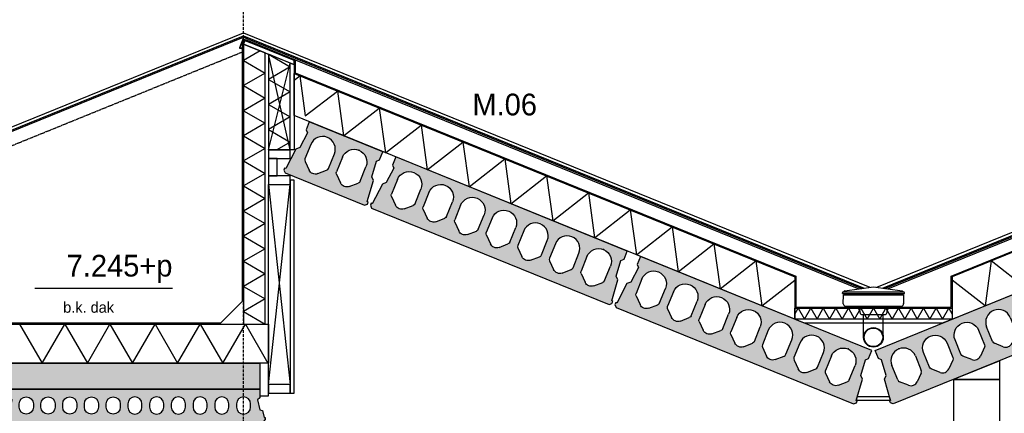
# Model space of a CAD drawing. Header units: millimetres. Extents: x -297000 to 504135, y -166520 to 252050.
# Tile 249 of 250: x 22895 to 27428, y -27771 to -25960. Entities that reach past the tile are written whole.
import ezdxf

# ---------------------------------------------------------------- set-up
doc = ezdxf.new("R2010")
doc.units = ezdxf.units.MM
doc.header["$MEASUREMENT"] = 0
for name, pattern in [('ACAD_ISO10W100', [18, 12, -3, 0, -3]), ('CENTER', [50.800000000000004, 31.75, -6.349999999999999, 6.349999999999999, -6.349999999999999]), ('HIDDEN2', [4.762499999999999, 3.175, -1.5875])]:
    doc.linetypes.add(name, pattern=pattern)
for name, color, linetype in [('010_T0050_T', 4, 'Continuous'), ('010_T0100_T', 4, 'Continuous'), ('040_AXPRI_B', 9, 'CENTER'), ('053_SHADE_S', 253, 'Continuous'), ('068_HATCH_H', 8, 'Continuous'), ('210_INSUL_G', 8, 'Continuous'), ('210_WALEX_E', 2, 'Continuous'), ('210_WALEX_G', 2, 'Continuous'), ('220_WALIN_E', 1, 'Continuous'), ('299_CONCR_G', 3, 'Continuous'), ('299_CONCR_H', 251, 'Continuous'), ('470_ROOF_G', 4, 'Continuous'), ('480_OTHFI_G', 4, 'Continuous'), ('520_DRAIN_E', 8, 'Continuous'), ('520_DRAIN_G', 2, 'Continuous')]:
    doc.layers.add(name, color=color, linetype=linetype)
doc.styles.add('VMX 2 MEDIUM 100', font='unvr55w.TTF', dxfattribs={"height": 200})
doc.styles.add('VMX 2 MEDIUM 50', font='unvr55w.TTF', dxfattribs={"height": 100})

# ---------------------------------------------------------------- blocks, each defined once
blk = doc.blocks.new('KANAAPLAAT150')
at = {"layer": '299_CONCR_H'}
h = blk.add_hatch(color=256, dxfattribs=at)
h.paths.add_polyline_path([(25, 130), (25, 90), (35.4199999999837, 81.54000000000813), (25.01000000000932, 34.68000000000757), (11.98999999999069, 31.43000000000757), (5.000000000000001, 0), (0, 0), (0, -10), (10, -20), (1190, -20), (1200, -10), (1200, 0), (1195, 0), (1188.010000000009, 31.43000000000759), (1174.989999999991, 34.68000000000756), (1164.579999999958, 81.5400000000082), (1175, 89.99999999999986), (1175, 130)])
h.paths.add_polyline_path([(732.5, 62.5), (732.5, 47.5, -1), (667.5, 47.5), (667.5, 62.5, -1)], flags=16)
h.paths.add_polyline_path([(632.5, 62.5), (632.5, 47.5, -1), (567.5, 47.5), (567.5, 62.5, -1)], flags=16)
h.paths.add_polyline_path([(832.5, 62.5), (832.5, 47.5, -1), (767.5, 47.5), (767.5, 62.5, -1)], flags=16)
h.paths.add_polyline_path([(532.5, 62.50000000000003), (532.5, 47.5, -1), (467.5, 47.5), (467.5, 62.5, -1)], flags=16)
h.paths.add_polyline_path([(932.5, 62.5), (932.5, 47.5, -1), (867.5, 47.5), (867.5, 62.5, -1)], flags=16)
h.paths.add_polyline_path([(432.5, 62.50000000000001), (432.5, 47.5, -1), (367.5, 47.5), (367.5, 62.5, -1)], flags=16)
h.paths.add_polyline_path([(1032.5, 62.5), (1032.5, 47.5, -1), (967.5, 47.5), (967.5, 62.5, -1)], flags=16)
h.paths.add_polyline_path([(332.5, 62.49999999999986), (332.5, 47.5, -1), (267.5, 47.5), (267.5, 62.5, -1)], flags=16)
h.paths.add_polyline_path([(1132.5, 62.5), (1132.5, 47.5, -1), (1067.5, 47.5), (1067.5, 62.5, -1)], flags=16)
h.paths.add_polyline_path([(232.5, 62.50000000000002), (232.5, 47.5, -1), (167.5, 47.5), (167.5, 62.5, -1)], flags=16)
h.paths.add_polyline_path([(132.5, 62.49999999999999), (132.5, 47.5, -1), (67.5, 47.5), (67.5, 62.5, -1)], flags=16)
at = {"layer": '299_CONCR_G'}
blk.add_lwpolyline([(25, 130), (1175, 130), (1175, 90), (1164.579999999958, 81.54000000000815), (1174.989999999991, 34.68000000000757), (1188.010000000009, 31.43000000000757), (1195, 0), (1200, 0), (1200, -10), (1190, -20), (10, -20), (0, -10), (0, 0), (5, 0), (11.98999999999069, 31.43000000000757), (25.01000000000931, 34.68000000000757), (35.4199999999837, 81.54000000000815), (25, 90)], close=True, dxfattribs=at)
for points in [[(132.5, 47.5, -1), (67.5, 47.5), (67.5, 62.5, -1), (132.5, 62.5)], [(232.5, 47.5, -1), (167.5, 47.5), (167.5, 62.5, -1), (232.5, 62.5)], [(332.5, 47.5, -1), (267.5, 47.5), (267.5, 62.5, -1), (332.5, 62.5)], [(432.5, 47.5, -1), (367.5, 47.5), (367.5, 62.5, -1), (432.5, 62.5)], [(532.5, 47.5, -1), (467.5, 47.5), (467.5, 62.5, -1), (532.5, 62.5)], [(567.5, 47.5, 1), (632.5, 47.5), (632.5, 62.5, 1), (567.5, 62.5)], [(667.5, 47.5, 1), (732.5, 47.5), (732.5, 62.5, 1), (667.5, 62.5)], [(767.5, 47.5, 1), (832.5, 47.5), (832.5, 62.5, 1), (767.5, 62.5)], [(867.5, 47.5, 1), (932.5, 47.5), (932.5, 62.5, 1), (867.5, 62.5)], [(967.5, 47.5, 1), (1032.5, 47.5), (1032.5, 62.5, 1), (967.5, 62.5)], [(1067.5, 47.5, 1), (1132.5, 47.5), (1132.5, 62.5, 1), (1067.5, 62.5)]]:
    blk.add_lwpolyline(points, format="xyb", close=True, dxfattribs=at)
blk = doc.blocks.new('GRID02')
at = {"layer": '040_AXPRI_B', "linetype": 'ACAD_ISO10W100'}
blk.add_line((11599.99999780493, -2483.903999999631), (11599.9999978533, 11470.78071810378), dxfattribs=at)
blk = doc.blocks.new('KANAALPLAAT260')
at = {"layer": '299_CONCR_H'}
h = blk.add_hatch(color=256, dxfattribs=at)
h.paths.add_polyline_path([(5.049627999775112, 120.4962809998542), (18.44946200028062, 133.8961149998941), (25.96350099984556, 209.0364990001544), (15, 220), (15, 260), (1165, 260), (1165, 220), (1154.036499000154, 209.0364990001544), (1161.550537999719, 133.8961149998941), (1174.950372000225, 120.4962809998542), (1185, 20), (1190, 20), (1190, 10), (1180, 0), (0, 0), (-10, 10), (-10, 20), (-5, 20)])
edge = h.paths.add_edge_path(flags=16)
edge.add_arc((119, 76.68257113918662), 31.68257478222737, 226.8415831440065, 313.1584168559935)
edge.add_line((140.6714472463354, 53.57123368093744), (172.760268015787, 83.66084609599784))
edge.add_arc((162.5, 94.60282490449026), 15, 313.1584168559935, 360)
edge.add_line((177.5, 94.60282490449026), (177.5, 166.5))
edge.add_arc((119, 166.5), 58.5, 0, 180)
edge.add_line((60.5, 166.5), (60.5, 94.60282490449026))
edge.add_arc((75.5, 94.60282490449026), 14.99999999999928, 180, 226.8415831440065)
edge.add_line((65.239731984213, 83.66084609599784), (97.32855275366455, 53.57123368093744))
edge = h.paths.add_edge_path(flags=16)
edge.add_line((254.3285527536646, 53.57123368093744), (222.239731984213, 83.66084609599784))
edge.add_arc((232.5, 94.60282490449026), 14.99999999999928, 180, 226.8415831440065, ccw=False)
edge.add_line((217.5, 94.60282490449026), (217.5, 166.5))
edge.add_arc((276, 166.5), 58.5, 0, 180, ccw=False)
edge.add_line((334.5, 166.5), (334.5, 94.60282490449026))
edge.add_arc((319.5, 94.60282490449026), 15, -46.841583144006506, 0, ccw=False)
edge.add_line((329.760268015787, 83.66084609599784), (297.6714472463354, 53.57123368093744))
edge.add_arc((276, 76.68257113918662), 31.68257478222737, 226.8415831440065, 313.1584168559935, ccw=False)
edge = h.paths.add_edge_path(flags=16)
edge.add_arc((389.5, 94.60282490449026), 14.99999999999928, 180, 226.8415831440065)
edge.add_line((379.239731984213, 83.66084609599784), (411.3285527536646, 53.57123368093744))
edge.add_arc((433, 76.68257113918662), 31.68257478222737, 226.8415831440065, 313.1584168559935)
edge.add_line((454.6714472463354, 53.57123368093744), (486.760268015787, 83.66084609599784))
edge.add_arc((476.5, 94.60282490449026), 15, 313.1584168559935, 360)
edge.add_line((491.5, 94.60282490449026), (491.5, 166.5))
edge.add_arc((433, 166.5), 58.5, 0, 180)
edge.add_line((374.5, 166.5), (374.5, 94.60282490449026))
edge = h.paths.add_edge_path(flags=16)
edge.add_arc((590, 76.68257113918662), 31.68257478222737, 226.8415831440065, 313.1584168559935)
edge.add_line((611.6714472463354, 53.57123368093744), (643.760268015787, 83.66084609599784))
edge.add_arc((633.5, 94.60282490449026), 15, 313.1584168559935, 360)
edge.add_line((648.5, 94.60282490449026), (648.5, 166.5))
edge.add_arc((590, 166.5), 58.5, 0, 180)
edge.add_line((531.5, 166.5), (531.5, 94.60282490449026))
edge.add_arc((546.5, 94.60282490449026), 14.99999999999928, 180, 226.8415831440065)
edge.add_line((536.239731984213, 83.66084609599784), (568.3285527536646, 53.57123368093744))
edge = h.paths.add_edge_path(flags=16)
edge.add_line((725.3285527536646, 53.57123368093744), (693.239731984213, 83.66084609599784))
edge.add_arc((703.5, 94.60282490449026), 14.99999999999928, 180, 226.8415831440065, ccw=False)
edge.add_line((688.5, 94.60282490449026), (688.5, 166.5))
edge.add_arc((747, 166.5), 58.5, 0, 180, ccw=False)
edge.add_line((805.5, 166.5), (805.5, 94.60282490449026))
edge.add_arc((790.5, 94.60282490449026), 15, -46.841583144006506, 0, ccw=False)
edge.add_line((800.760268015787, 83.66084609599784), (768.6714472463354, 53.57123368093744))
edge.add_arc((747, 76.68257113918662), 31.68257478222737, 226.8415831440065, 313.1584168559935, ccw=False)
edge = h.paths.add_edge_path(flags=16)
edge.add_arc((860.5, 94.60282490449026), 14.99999999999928, 180, 226.8415831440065)
edge.add_line((850.239731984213, 83.66084609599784), (882.3285527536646, 53.57123368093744))
edge.add_arc((904, 76.68257113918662), 31.68257478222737, 226.8415831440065, 313.1584168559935)
edge.add_line((925.6714472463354, 53.57123368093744), (957.760268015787, 83.66084609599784))
edge.add_arc((947.5, 94.60282490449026), 15, 313.1584168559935, 360)
edge.add_line((962.5, 94.60282490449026), (962.5, 166.5))
edge.add_arc((904, 166.5), 58.5, 0, 180)
edge.add_line((845.5, 166.5), (845.5, 94.60282490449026))
edge = h.paths.add_edge_path(flags=16)
edge.add_line((1002.5, 94.60282490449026), (1002.5, 166.5))
edge.add_arc((1061, 166.5), 58.5, 0, 180, ccw=False)
edge.add_line((1119.5, 166.5), (1119.5, 94.60282490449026))
edge.add_arc((1104.5, 94.60282490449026), 15, -46.841583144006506, 0, ccw=False)
edge.add_line((1114.760268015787, 83.66084609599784), (1082.671447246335, 53.57123368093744))
edge.add_arc((1061, 76.68257113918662), 31.68257478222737, 226.8415831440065, 313.1584168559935, ccw=False)
edge.add_line((1039.328552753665, 53.57123368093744), (1007.239731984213, 83.66084609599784))
edge.add_arc((1017.5, 94.60282490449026), 14.99999999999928, 180, 226.8415831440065, ccw=False)
at = {"layer": '299_CONCR_G'}
for p, q in [((60.5, 94.60282490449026), (60.5, 166.5)), ((177.5, 166.5), (177.5, 94.60282490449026)), ((531.5, 94.60282490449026), (531.5, 166.5)), ((648.5, 166.5), (648.5, 94.60282490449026)), ((688.5, 94.60282490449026), (688.5, 166.5)), ((805.5, 166.5), (805.5, 94.60282490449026)), ((845.5, 94.60282490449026), (845.5, 166.5)), ((962.5, 166.5), (962.5, 94.60282490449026)), ((1002.5, 94.60282490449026), (1002.5, 166.5)), ((1119.5, 166.5), (1119.5, 94.60282490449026)), ((97.32855275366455, 53.57123368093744), (65.239731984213, 83.66084609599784)), ((254.3285527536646, 53.57123368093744), (222.239731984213, 83.66084609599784)), ((329.760268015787, 83.66084609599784), (297.6714472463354, 53.57123368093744)), ((411.3285527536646, 53.57123368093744), (379.239731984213, 83.66084609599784)), ((486.760268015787, 83.66084609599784), (454.6714472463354, 53.57123368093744)), ((568.3285527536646, 53.57123368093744), (536.239731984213, 83.66084609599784)), ((643.760268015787, 83.66084609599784), (611.6714472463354, 53.57123368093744)), ((725.3285527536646, 53.57123368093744), (693.239731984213, 83.66084609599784)), ((800.760268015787, 83.66084609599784), (768.6714472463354, 53.57123368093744)), ((882.3285527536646, 53.57123368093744), (850.239731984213, 83.66084609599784)), ((957.760268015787, 83.66084609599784), (925.6714472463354, 53.57123368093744)), ((1039.328552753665, 53.57123368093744), (1007.239731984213, 83.66084609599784)), ((1114.760268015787, 83.66084609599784), (1082.671447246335, 53.57123368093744))]:
    blk.add_line(p, q, dxfattribs=at)
blk.add_lwpolyline([(1161.550537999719, 133.8961149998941), (1174.950372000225, 120.4962809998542), (1185, 20), (1190, 20), (1190, 10), (1180, 0), (0, 0), (-10, 10), (-10, 20), (-5, 20), (5.049627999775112, 120.4962809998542), (18.44946200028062, 133.8961149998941), (25.96350099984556, 209.0364990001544), (15, 220), (15, 260), (1165, 260), (1165, 220), (1154.036499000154, 209.0364990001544)], close=True, dxfattribs=at)
for points in [[(222.2397319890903, 83.6608460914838, -0.2072792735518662), (217.5, 94.60282490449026), (217.5, 166.5, -0.9999999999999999), (334.5, 166.5), (334.5, 94.60282490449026, -0.2072792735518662), (329.7602680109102, 83.66084609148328)], [(379.2397319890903, 83.6608460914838, -0.2072792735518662), (374.5, 94.60282490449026), (374.5, 166.5, -0.9999999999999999), (491.5, 166.5), (491.5, 94.60282490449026, -0.2072792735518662), (486.7602680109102, 83.66084609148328)]]:
    blk.add_lwpolyline(points, format="xyb", dxfattribs=at)
blk.add_lwpolyline([(172.760268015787, 83.66084609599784), (140.6714472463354, 53.57123368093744)], dxfattribs=at)
for centre, radius, start, end in [((119, 166.5), 58.5, 0, 180), ((590, 166.5), 58.5, 0, 180), ((747, 166.5), 58.5, 0, 180), ((904, 166.5), 58.5, 0, 180), ((1061, 166.5), 58.5, 0, 180), ((75.5, 94.60282490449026), 14.99999999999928, 180, 226.8415831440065), ((162.5, 94.60282490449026), 15, 313.1584168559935, 0), ((546.5, 94.60282490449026), 14.99999999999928, 180, 226.8415831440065), ((633.5, 94.60282490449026), 15, 313.1584168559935, 0), ((703.5, 94.60282490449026), 14.99999999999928, 180, 226.8415831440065), ((790.5, 94.60282490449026), 15, 313.1584168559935, 0), ((860.5, 94.60282490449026), 14.99999999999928, 180, 226.8415831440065), ((947.5, 94.60282490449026), 15, 313.1584168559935, 0), ((1017.5, 94.60282490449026), 14.99999999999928, 180, 226.8415831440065), ((1104.5, 94.60282490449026), 15, 313.1584168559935, 0), ((119, 76.68257113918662), 31.68257478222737, 226.8415831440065, 313.1584168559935), ((276, 76.68257113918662), 31.68257478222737, 226.8415831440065, 313.1584168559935), ((433, 76.68257113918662), 31.68257478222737, 226.8415831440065, 313.1584168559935), ((590, 76.68257113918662), 31.68257478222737, 226.8415831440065, 313.1584168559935), ((747, 76.68257113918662), 31.68257478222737, 226.8415831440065, 313.1584168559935), ((904, 76.68257113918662), 31.68257478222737, 226.8415831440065, 313.1584168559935), ((1061, 76.68257113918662), 31.68257478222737, 226.8415831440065, 313.1584168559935)]:
    blk.add_arc(centre, radius, start, end, dxfattribs=at)
at = {"layer": '299_CONCR_G', "linetype": 'ByBlock'}
blk.add_point((119.0456621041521, 224.9999821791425), dxfattribs=at)
blk = doc.blocks.new('gootdetail')
at = {"layer": '068_HATCH_H'}
blk.add_lwpolyline([(-724.9997384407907, 22.1315822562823), (-708.9098999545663, 50.00000000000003), (-680.042386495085, 1.4210854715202e-14), (-651.1748730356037, 50.00000000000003), (-622.3073595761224, 1.4210854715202e-14), (-593.4398461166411, 50.00000000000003), (-564.5723326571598, 1.4210854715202e-14), (-535.7048191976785, 50.00000000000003), (-506.8373057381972, 1.4210854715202e-14), (-477.9697922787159, 50.00000000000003), (-449.1022788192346, 1.4210854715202e-14), (-420.2347653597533, 50.00000000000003), (-391.367251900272, 1.4210854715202e-14), (-362.4997384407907, 50.00000000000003), (-333.6322249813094, 1.4210854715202e-14), (-304.7647115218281, 50.00000000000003), (-275.8971980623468, 1.4210854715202e-14), (-247.0296846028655, 50.00000000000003), (-218.1621711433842, 1.4210854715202e-14), (-189.2946576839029, 50.00000000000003), (-160.4271442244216, 1.4210854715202e-14), (-131.5596307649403, 50.00000000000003), (-102.692117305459, 1.4210854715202e-14), (-73.82460384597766, 50.00000000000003), (-44.95709038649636, 1.4210854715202e-14), (-16.08957692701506, 50.00000000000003), (0.0001157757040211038, 22.13183476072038)], dxfattribs=at)
at = {"layer": '210_INSUL_G', "color": 1}
blk.add_lwpolyline([(-724.9997384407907, 5.684341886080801e-14), (-724.9997384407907, 50.00000000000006), (0.0002615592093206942, 50), (0, 0), (-724.9997384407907, 5.684341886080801e-14)], dxfattribs=at)
at = {"layer": '210_WALEX_G'}
blk.add_lwpolyline([(0, 0), (-724.9997384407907, 5.684341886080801e-14), (-680.683603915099, -17.99999999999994), (-44.31613452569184, -18), (0, 0)], dxfattribs=at)
at = {"layer": '470_ROOF_G'}
blk.add_lwpolyline([(-719.9997384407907, 197.6471529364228), (-719.9997384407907, 55.00000000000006), (-4.999738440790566, 55), (-4.999738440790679, 197.6471529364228)], dxfattribs=at)
at = {"layer": '520_DRAIN_E', "color": 8}
for p, q in [((-505.4997548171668, 117.8301667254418), (-505.4997548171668, 121.3301667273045)), ((-219.4997430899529, 117.8300070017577), (-219.4997391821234, 121.3300070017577)), ((-501.4985368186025, 69.55384099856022), (-501.4985368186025, 71.15634399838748)), ((-494.6958908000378, 55.00000000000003), (-489.7317894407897, 52.13397499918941)), ((-448.3657634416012, 51.73205099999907), (-444.7313653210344, 49.63372986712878)), ((-276.6337134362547, 51.73205099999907), (-280.2681115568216, 49.63372986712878)), ((-235.2676874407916, 52.13397499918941), (-230.3035860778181, 55.00000000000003)), ((-426.3340734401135, 42.88918599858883), (-423.2605044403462, 25.45811099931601)), ((-298.6654034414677, 42.88918599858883), (-301.738972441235, 25.45811099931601))]:
    blk.add_line(p, q, dxfattribs=at)
for points in [[(-494.1498448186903, 130.3279497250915), (-362.4997316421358, 148.8301671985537), (-230.4997548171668, 130.2787807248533)], [(-505.4997548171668, 117.8301667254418), (-219.4997548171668, 117.8301667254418)], [(-501.4997548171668, 125.3301667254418), (-223.4997548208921, 125.3301667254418)], [(-501.4985368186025, 69.55384099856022), (-500.7576358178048, 112), (-224.2418712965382, 112), (-223.5010150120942, 69.5536857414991), (-223.5010132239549, 71.156188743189)], [(-494.6626301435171, 117.8244789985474), (-494.6626301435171, 111.9943122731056)], [(-230.3366639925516, 117.8300192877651), (-230.336670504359, 111.999852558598)], [(-499.1566088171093, 63.75736699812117), (-497.2423868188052, 61.84314600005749)], [(-491.5855328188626, 59.50000000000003), (-233.4139768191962, 59.50000000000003)], [(-489.2317894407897, 52.00000000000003), (-235.2676874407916, 52.13397499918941)], [(-444.2318504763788, 49.50000000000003), (-280.7676874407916, 49.50000000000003)], [(-225.842949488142, 63.75721435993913), (-227.7571736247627, 61.84299549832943)], [(-407.4998692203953, -84.22387920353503), (-407.4998692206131, 20.49999999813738)], [(-317.4998692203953, -84.22387920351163), (-317.4998692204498, 20.49999999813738)]]:
    blk.add_lwpolyline(points, dxfattribs=at)
at = {"layer": '520_DRAIN_E', "ltscale": 5}
blk.add_lwpolyline([(-509.9997384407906, 55.00000000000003), (-214.9997384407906, 55.00000000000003)], dxfattribs=at)
at = {"layer": '520_DRAIN_E', "color": 8}
blk.add_lwpolyline([(-423.2605049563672, 25.45811093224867, 0.3639702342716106), (-417.3516584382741, 20.49999999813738), (-307.6478184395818, 20.49999999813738, 0.3639702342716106), (-301.7389719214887, 25.45811093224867)], format="xyb", dxfattribs=at)
for centre, radius, start, end in [((-501.4997548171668, 121.3301667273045), 4, 90, 180), ((-498.5233928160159, 125.8301667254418), 0.5, 270, 0.4764389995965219), ((-498.5233928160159, 125.8301667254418), 0.5, 270, 0.4764389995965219), ((-493.5235658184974, 125.8717437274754), 4.5, 97.99999998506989, 180.4764389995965), ((-231.4759231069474, 125.8715973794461), 4.5, 359.5234970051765, 81.99993599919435), ((-226.4760961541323, 125.830014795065), 0.5, 179.5234970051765, 269.9999359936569), ((-226.4760961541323, 125.830014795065), 0.5, 179.5234970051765, 269.9999359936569), ((-223.4997391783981, 121.3300114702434), 4, 359.9999360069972, 89.99993599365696), ((-493.4997548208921, 69.41422199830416), 8, 178.9999999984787, 225.0000000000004), ((-491.5855328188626, 67.50000000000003), 8, 225.0000000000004, 270), ((-449.3657634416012, 50.00000000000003), 2, 59.9999999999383, 90), ((-444.2317894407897, 50.49999999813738), 1, 239.9999999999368, 270), ((-434.2125354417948, 41.49999999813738), 8, 9.999999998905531, 90), ((-290.7869414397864, 41.49999999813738), 8, 90, 170.0000000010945), ((-280.7676874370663, 50.49999999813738), 1, 270, 300.0000000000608), ((-275.6337134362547, 50.00000000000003), 2, 90, 120.0000000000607), ((-233.4140213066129, 67.49985581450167), 8, 269.9999359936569, 314.9999360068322), ((-231.4997971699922, 69.41407567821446), 8, 314.9999360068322, 0.9999359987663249)]:
    blk.add_arc(centre, radius, start, end, dxfattribs=at)
at = {"layer": '520_DRAIN_G'}
for radius in [45, 42.76431929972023]:
    blk.add_circle((-362.4998692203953, -84.22387920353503), radius, dxfattribs=at)
blk = doc.blocks.new('DAKTRIM')
at = {"layer": '470_ROOF_G', "color": 1}
blk.add_lwpolyline([(24.00022964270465, 1.50001435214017), (22.00021050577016, 1.50001435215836), (22.00021050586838, 2.000019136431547), (20.0001913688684, 2.000019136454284), (20.00019136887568, 1.500014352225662), (18.0001722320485, 1.500014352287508), (18.00017223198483, 2.000019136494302), (16.00015309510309, 2.00001913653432), (16.00015309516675, 1.500014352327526), (14.00013395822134, 1.500014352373), (14.00013395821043, 2.000019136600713), (12.00011482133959, 2.000019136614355), (12.00011482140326, 1.500014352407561), (10.00009568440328, 1.500014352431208), (10.00009568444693, 2.000019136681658), (8.000076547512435, 2.000019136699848), (8.000076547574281, 1.500014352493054), (6.000057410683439, 1.500014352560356), (6.000057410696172, 2.000019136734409), (4.000038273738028, 2.000019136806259), (4.000038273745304, 1.500014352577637), (2.000019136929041, 1.500014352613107), (2.000019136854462, 2.000019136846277), (-2.546585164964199e-11, 2.000019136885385), (-1.818989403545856e-11, 1.500014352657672), (-2.000019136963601, 1.500014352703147), (-2.000019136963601, 2.000019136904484), (-4.000038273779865, 2.000019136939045), (-4.000038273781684, 1.500014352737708), (-6.000057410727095, 1.500014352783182), (-6.000057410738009, 2.000019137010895), (-8.000076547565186, 2.000019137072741), (-8.000076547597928, 1.500014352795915), (-9.500090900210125, 1.500014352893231), (-9.500090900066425, 10.50010046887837, -0.4142135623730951), (-9.000086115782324, 11.00010525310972), (4.000038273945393, 11.00010525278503), (4.000038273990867, 12.00011482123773, 0.4142135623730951), (3.500033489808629, 12.50011960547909), (-9.500090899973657, 12.50011960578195, 0.4142135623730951), (-11.00010525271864, 11.00010525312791), (-11.00010525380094, -41.00039230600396, 0.4931454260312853), (-9.111858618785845, -42.4492949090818), (-0.5558910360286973, -40.15673030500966, 1), (-0.9441233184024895, -38.70782770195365), (-8.870675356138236, -40.8317409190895, -0.4931454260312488), (-9.500090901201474, -40.3487733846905), (-9.500090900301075, 1.909938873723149e-10), (-1.500014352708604, 2.637534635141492e-11), (-1.500014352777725, -4.000038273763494), (-8.003553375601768e-11, -4.000038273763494), (0, 0), (58.50055975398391, -1.296939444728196e-09, 0.8769764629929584), (58.62997051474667, 0.9829723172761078), (54.83430011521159, 2.000019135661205), (51.50181911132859, 2.000019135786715), (51.50181911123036, 1.500014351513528), (49.5017999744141, 1.500014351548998), (49.501799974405, 2.000019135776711), (47.66800698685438, 2.000019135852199), (47.66800698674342, 1.500014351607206), (45.66798784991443, 1.500014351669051), (45.66798784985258, 2.000019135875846), (43.66796871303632, 2.000019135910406), (43.6679687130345, 1.500014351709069), (41.66794957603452, 1.500014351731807), (41.66794957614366, 2.000019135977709), (39.83415658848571, 2.000019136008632), (39.83415658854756, 1.500014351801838), (37.83413745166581, 1.500014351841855), (37.83413745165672, 2.000019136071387), (37.66791130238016, 2.000019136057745), (35.8341183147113, 2.000019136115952), (35.8341183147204, 1.50001435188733), (33.83409917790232, 1.500014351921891), (33.83409917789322, 2.000019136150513), (31.83408004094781, 2.000019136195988), (31.83408004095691, 1.500014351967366), (29.83406090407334, 1.500014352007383), (29.83406090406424, 2.000019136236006), (28.00026791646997, 2.000019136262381), (28.00026791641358, 1.500014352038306), (26.00024877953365, 1.500014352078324), (26.00024877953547, 2.000019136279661), (24.00022964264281, 2.000019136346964)], format="xyb", close=True, dxfattribs=at)
blk = doc.blocks.new('KANAALPLAAT260_passstrook1')
at = {"layer": '299_CONCR_H'}
h = blk.add_hatch(color=256, dxfattribs=at)
edge = h.paths.add_edge_path(flags=16)
edge.add_arc((119, 76.68257113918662), 31.68257478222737, 226.8415831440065, 313.1584168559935)
edge.add_line((140.6714472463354, 53.57123368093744), (172.760268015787, 83.66084609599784))
edge.add_arc((162.5, 94.60282490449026), 15, 313.1584168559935, 360)
edge.add_line((177.5, 94.60282490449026), (177.5, 166.5))
edge.add_arc((119, 166.5), 58.5, 0, 180)
edge.add_line((60.5, 166.5), (60.5, 94.60282490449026))
edge.add_arc((75.5, 94.60282490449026), 14.99999999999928, 180, 226.8415831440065)
edge.add_line((65.239731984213, 83.66084609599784), (97.32855275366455, 53.57123368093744))
edge = h.paths.add_edge_path(flags=16)
edge.add_line((254.3285527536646, 53.57123368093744), (222.239731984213, 83.66084609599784))
edge.add_arc((232.5, 94.60282490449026), 14.99999999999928, 180, 226.8415831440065, ccw=False)
edge.add_line((217.5, 94.60282490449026), (217.5, 166.5))
edge.add_arc((276, 166.5), 58.5, 0, 180, ccw=False)
edge.add_line((334.5, 166.5), (334.5, 94.60282490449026))
edge.add_arc((319.5, 94.60282490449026), 15, -46.841583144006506, 0, ccw=False)
edge.add_line((329.760268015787, 83.66084609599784), (297.6714472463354, 53.57123368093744))
edge.add_arc((276, 76.68257113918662), 31.68257478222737, 226.8415831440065, 313.1584168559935, ccw=False)
h.paths.add_polyline_path([(376.5505379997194, 133.8961149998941), (389.9503720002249, 120.4962809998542), (400, 20), (405, 20), (405, 10), (395, 0), (0, 0), (-10, 10), (-10, 20), (-5, 20), (5.049627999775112, 120.4962809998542), (18.44946200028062, 133.8961149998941), (25.96350099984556, 209.0364990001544), (15, 220), (15, 260), (380, 260), (380, 220), (369.0364990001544, 209.0364990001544)])
at = {"layer": '299_CONCR_G'}
for p, q in [((60.5, 94.60282490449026), (60.5, 166.5)), ((177.5, 166.5), (177.5, 94.60282490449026)), ((97.32855275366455, 53.57123368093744), (65.239731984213, 83.66084609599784)), ((254.3285527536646, 53.57123368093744), (222.239731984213, 83.66084609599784)), ((329.760268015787, 83.66084609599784), (297.6714472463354, 53.57123368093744))]:
    blk.add_line(p, q, dxfattribs=at)
blk.add_lwpolyline([(376.5505379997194, 133.8961149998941), (389.9503720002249, 120.4962809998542), (400, 20), (405, 20), (405, 10), (395, 0), (0, 0), (-10, 10), (-10, 20), (-5, 20), (5.049627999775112, 120.4962809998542), (18.44946200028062, 133.8961149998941), (25.96350099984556, 209.0364990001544), (15, 220), (15, 260), (380, 260), (380, 220), (369.0364990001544, 209.0364990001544)], close=True, dxfattribs=at)
blk.add_lwpolyline([(222.2397319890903, 83.6608460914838, -0.2072792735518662), (217.5, 94.60282490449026), (217.5, 166.5, -0.9999999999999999), (334.5, 166.5), (334.5, 94.60282490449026, -0.2072792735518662), (329.7602680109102, 83.66084609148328)], format="xyb", dxfattribs=at)
blk.add_lwpolyline([(172.760268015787, 83.66084609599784), (140.6714472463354, 53.57123368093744)], dxfattribs=at)
for centre, radius, start, end in [((119, 166.5), 58.5, 0, 180), ((75.5, 94.60282490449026), 14.99999999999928, 180, 226.8415831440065), ((162.5, 94.60282490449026), 15, 313.1584168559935, 0), ((119, 76.68257113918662), 31.68257478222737, 226.8415831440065, 313.1584168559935), ((276, 76.68257113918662), 31.68257478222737, 226.8415831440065, 313.1584168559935)]:
    blk.add_arc(centre, radius, start, end, dxfattribs=at)
at = {"layer": '299_CONCR_G', "linetype": 'ByBlock'}
blk.add_point((119.0456621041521, 224.9999821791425), dxfattribs=at)
blk = doc.blocks.new('1006_X-03.02')
at = {"layer": '053_SHADE_S'}
blk.add_hatch(color=256, dxfattribs=at).paths.add_polyline_path([(5724.999997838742, 6940.000000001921), (5724.999997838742, 7060.000000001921), (11674.99999783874, 7060.000000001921), (11674.99999783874, 6940.000000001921)])
at = {"layer": '068_HATCH_H'}
h = blk.add_hatch(dxfattribs=at)
h.set_pattern_fill('AR-CONC', color=256, scale=10, style=0)
h.set_pattern_definition([(49.99999999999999, (5724.999997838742, 6940.000000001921), (71.72601826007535, -6.275213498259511), [7.5, -82.5]), (355, (5724.999997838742, 6940.000000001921), (-13.8751333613, 75.21921337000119), [6, -66]), (100.4514, (5730.977165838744, 6939.477066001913), (57.85093817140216, 68.94395420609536), [6.374019, -70.11421119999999]), (46.18420000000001, (5724.999997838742, 6960.000000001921), (106.7241048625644, -16.55190143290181), [11.25, -123.75]), (96.6356, (5733.893672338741, 6958.62066930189), (93.46627055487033, 97.41178709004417), [9.561028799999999, -105.1713]), (351.1842, (5724.999997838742, 6960.000000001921), (93.46619451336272, 97.41186009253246), [9, -99]), (21, (5734.999997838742, 6955.000000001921), (59.69070521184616, -40.26188906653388), [7.5, -82.5]), (326.0000000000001, (5734.999997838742, 6955.000000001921), (24.33153319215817, 72.5150045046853), [6, -66]), (71.4514, (5739.974221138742, 6951.644839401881), (84.02226285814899, 32.25304967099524), [6.374019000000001, -70.1142112]), (37.50000000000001, (5724.999997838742, 6940.000000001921), (1.215985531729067, 33.28938538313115), [0, -65.19999999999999, 0, -67, 0, -66.25]), (7.499999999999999, (5724.999997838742, 6940.000000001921), (26.30695374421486, 39.44117118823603), [0, -38.2, 0, -63.7, 0, -25.25]), (327.5, (5702.699997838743, 6940.000000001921), (53.38224361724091, -2.25548717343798), [0, -25, 0, -78, 0, -103.5]), (317.5, (5692.699997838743, 6940.000000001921), (58.31861693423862, 10.01049823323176), [0, -32.5, 0, -51.8, 0, -73.5])])
h.paths.add_polyline_path([(5724.999997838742, 6940.000000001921), (5724.999997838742, 7060.000000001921), (11674.99999783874, 7060.000000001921), (11674.99999783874, 6940.000000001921)])
for points in [[(2916.279568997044, 7409.296999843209), (5799.999999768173, 8580.585252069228), (8699.999999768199, 7402.684684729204), (11599.99999976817, 8580.585252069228), (14483.72050056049, 7409.296971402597)], [(14516.27956899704, 7409.296999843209), (17399.99999976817, 8580.585252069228), (20283.72050056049, 7409.296971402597)], [(2942.229437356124, 7405.649983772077), (5799.999999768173, 8566.39811025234), (8699.999999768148, 7388.497542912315), (11599.99999976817, 8566.39811025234), (14457.77063260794, 7405.649955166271)], [(2952.859000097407, 7404.156096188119), (5799.999999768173, 8560.586785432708), (8699.99999976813, 7382.686218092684), (11599.99999976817, 8560.586785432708), (14447.14107003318, 7404.156067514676)], [(14542.22943735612, 7405.649983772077), (17399.99999976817, 8566.39811025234), (20257.77063260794, 7405.649955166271)], [(14552.85900009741, 7404.156096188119), (17399.99999976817, 8560.586785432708), (20247.14107003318, 7404.156067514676)], [(14566.79465667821, 7402.197567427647), (17399.99999976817, 8552.967974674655), (20233.20541367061, 7402.197538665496)], [(11676.9759926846, 8496.877600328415), (11599.9999978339, 8452.435488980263), (11699.99999783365, 8394.700462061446), (11600.00000668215, 8336.965440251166), (11699.99999783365, 8279.230418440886), (11600.00000668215, 8221.495396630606), (11699.99999783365, 8163.760374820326), (11600.00000216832, 8106.025350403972), (11699.99999783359, 8048.29032598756), (11600.00000216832, 7990.555301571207), (11699.99999783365, 7932.820277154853), (11600.00000668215, 7875.085255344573), (11699.99999783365, 7817.350233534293), (11600.00000668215, 7759.615211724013), (11699.99999783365, 7701.880189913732), (11599.99999783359, 7644.145162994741), (11699.99999783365, 7586.410136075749), (11600.00000668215, 7528.675114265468), (11699.99999783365, 7470.940092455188), (11600.00000668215, 7413.205070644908), (11699.99999783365, 7355.470048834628), (11600.00000216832, 7297.735024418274), (11699.99999783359, 7240.000000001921)], [(11714.99999783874, 8481.337474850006), (11814.99999783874, 8423.602447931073), (11714.99999783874, 8365.867421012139), (11814.99999783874, 8308.132394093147), (11714.99999783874, 8250.397367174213), (11814.99999783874, 8192.662340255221), (11714.99999783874, 8134.927313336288), (11814.99999783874, 8077.192286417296), (11753.56406244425, 8041.72223257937)], [(11837.99999783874, 8456.298894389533), (14433.20541367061, 7402.197538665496)], [(11832.99999783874, 8362.447625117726), (11858.8450396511, 8382.563354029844), (11884.5373745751, 8197.274649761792), (12032.15592853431, 8312.169213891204), (12060.70296733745, 8106.292875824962), (12224.72358673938, 8233.953505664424), (12253.27062554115, 8028.077167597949), (12417.29124494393, 8155.737797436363), (12445.83828374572, 7949.861459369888), (12609.85890667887, 8077.522091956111), (12638.40594610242, 7871.645749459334), (12802.42656550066, 7999.306379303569), (12830.97360430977, 7793.430041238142), (12994.99422370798, 7921.090671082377), (13023.54126250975, 7715.214333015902), (13187.56188191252, 7842.874962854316), (13216.10892071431, 7636.998624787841), (13380.12954365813, 7764.659257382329), (13408.67658308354, 7558.782914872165), (13572.69720248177, 7686.4435447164), (13601.24424129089, 7480.567206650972), (13765.2648606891, 7608.227836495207), (13793.81189949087, 7402.351498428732), (13957.83251889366, 7530.012128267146), (13986.37955769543, 7324.135790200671), (14137.5001182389, 7441.756038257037)], [(16939.29697354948, 8106.292875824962), (16775.27635414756, 8233.953505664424), (16746.72931534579, 8028.077167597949), (16582.708695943, 8155.737797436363), (16554.16165714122, 7949.861459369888), (16390.14103420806, 8077.522091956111), (16361.59399478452, 7871.645749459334), (16197.57337538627, 7999.306379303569), (16169.02633657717, 7793.430041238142), (16005.00571717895, 7921.090671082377), (15976.45867837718, 7715.214333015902), (15812.43805897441, 7842.874962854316), (15783.89102017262, 7636.998624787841), (15619.87039722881, 7764.659257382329), (15591.3233578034, 7558.782914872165), (15427.30273840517, 7686.4435447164), (15398.75569959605, 7480.567206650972), (15234.73508019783, 7608.227836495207), (15206.18804139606, 7402.351498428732), (15042.16742199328, 7530.012128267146), (15013.6203831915, 7324.135790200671), (14862.49982264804, 7441.756038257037)], [(10569.383275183, 7240.000000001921), (10673.30632363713, 7060.000000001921), (10777.22937209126, 7240.000000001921), (10881.1524205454, 7060.000000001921), (10985.07546899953, 7240.000000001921), (11088.99851745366, 7060.000000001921), (11192.9215659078, 7240.000000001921), (11296.84461436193, 7060.000000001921), (11400.76766281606, 7240.000000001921), (11504.6907112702, 7060.000000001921), (11608.61375972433, 7240.000000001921), (11712.53680817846, 7060.000000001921), (11712.99999783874, 7060.802268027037)]]:
    blk.add_lwpolyline(points, dxfattribs=at)
at = {"layer": '068_HATCH_H', "linetype": 'HIDDEN2'}
blk.add_lwpolyline([(11594.99999783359, 8491.064854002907), (9057.500128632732, 7460.401910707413), (9057.500128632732, 7317.754757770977), (8342.500128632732, 7317.754757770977), (8342.500128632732, 7460.401910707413), (5804.99999784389, 8491.064960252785)], dxfattribs=at)
at = {"layer": '210_INSUL_G', "color": 1}
for points in [[(11699.99999783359, 7240.000000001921), (11699.99999783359, 8487.525880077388), (11599.99999783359, 8528.143141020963), (11599.99999783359, 7240.000000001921), (11699.99999783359, 7240.000000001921)], [(5684.999997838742, 7060.000000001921), (5684.999997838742, 7240.000000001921), (11714.99999783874, 7240.000000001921), (11714.99999783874, 7060.000000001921), (5684.999997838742, 7060.000000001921)]]:
    blk.add_lwpolyline(points, dxfattribs=at)
for points in [[(19937.50012863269, 7457.036070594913), (17399.99997044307, 8487.699131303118), (14862.49986707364, 7457.036092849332), (14862.49986707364, 7262.754780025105), (17399.99997044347, 8293.417818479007), (19937.50012863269, 7262.754757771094), (19937.50012863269, 7457.036070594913)], [(11832.99999783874, 8393.060902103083), (14137.50012863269, 7457.036070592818), (14137.50012863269, 7262.754757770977), (11832.99999783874, 8198.779589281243), (11832.99999783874, 8393.060902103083)]]:
    blk.add_lwpolyline(points, close=True, dxfattribs=at)
at = {"layer": '210_WALEX_E', "color": 1}
for points in [[(11714.99999783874, 8041.72223257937), (11814.99999783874, 8041.72223257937), (11814.99999783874, 8440.816029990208), (11714.99999783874, 8481.433290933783)], [(11814.99999783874, 6961.72223257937), (11714.99999783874, 6961.72223257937), (11714.99999783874, 7881.72223257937), (11814.99999783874, 7881.72223257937)]]:
    blk.add_lwpolyline(points, close=True, dxfattribs=at)
at = {"layer": '210_WALEX_E', "color": 8}
for points in [[(11814.99999783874, 8041.72223257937), (11714.99999783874, 8481.433290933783)], [(11714.99999783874, 8041.72223257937), (11814.99999783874, 8440.816029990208)], [(11714.99999783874, 6961.72223257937), (11814.99999783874, 7881.72223257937)], [(11714.99999783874, 7881.72223257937), (11814.99999783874, 6961.72223257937)]]:
    blk.add_lwpolyline(points, dxfattribs=at)
at = {"layer": '210_WALEX_G'}
for points in [[(11599.99999783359, 8528.143141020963), (11832.99999783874, 8433.504923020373), (11832.99999783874, 8452.933054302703), (11606.77367686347, 8544.819989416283), (11599.99999783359, 8528.143141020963)], [(11814.99999783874, 7901.72223257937), (11814.99999783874, 6921.72223257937), (11832.99999783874, 6921.72223257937), (11832.99999783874, 7901.72223257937)], [(14578.03589084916, 6888.171531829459), (14421.96410485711, 6888.171531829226), (14426.96410485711, 6906.171531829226), (14573.03589084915, 6906.171531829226)]]:
    blk.add_lwpolyline(points, close=True, dxfattribs=at)
for points in [[(11832.99999783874, 8433.504923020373), (11832.99999783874, 8041.72223257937), (11814.99999783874, 8041.72223257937), (11814.99999783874, 8440.816029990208), (11832.99999783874, 8433.504923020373)], [(11814.99999783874, 8001.72223257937), (11814.99999783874, 8041.72223257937), (11714.99999783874, 8041.72223257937), (11714.99999783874, 8001.72223257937), (11814.99999783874, 8001.72223257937)], [(11754.99999783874, 8001.72223257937), (11714.99999783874, 8001.72223257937), (11714.99999783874, 7921.72223257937), (11754.99999783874, 7921.72223257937), (11754.99999783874, 8001.72223257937)], [(11814.99999783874, 7881.72223257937), (11814.99999783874, 7921.72223257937), (11714.99999783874, 7921.72223257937), (11714.99999783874, 7881.72223257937), (11814.99999783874, 7881.72223257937)], [(11714.99999783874, 7060.000000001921), (11674.99999783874, 7060.000000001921), (11674.99999783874, 6910.000000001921), (11714.99999783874, 6910.000000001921), (11714.99999783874, 7060.000000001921)], [(11814.99999783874, 6921.72223257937), (11814.99999783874, 6961.72223257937), (11714.99999783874, 6961.72223257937), (11714.99999783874, 6921.72223257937), (11814.99999783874, 6921.72223257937)]]:
    blk.add_lwpolyline(points, dxfattribs=at)
at = {"layer": '220_WALIN_E'}
for points in [[(15082.00000981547, 6984.360202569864), (15082.00000981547, 7071.281140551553), (14868.00001088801, 6984.360202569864), (15082.00000981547, 6984.360202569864)], [(15082.00000666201, 6379.999997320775), (15082.00000981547, 6984.360202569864), (14868.00001088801, 6984.360202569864), (14868.00001088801, 3800.000000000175)]]:
    blk.add_lwpolyline(points, dxfattribs=at)
at = {"layer": '299_CONCR_G'}
blk.add_lwpolyline([(5724.999997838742, 6940.000000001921), (5724.999997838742, 7060.000000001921), (11674.99999783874, 7060.000000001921), (11674.99999783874, 6940.000000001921), (5724.999997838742, 6940.000000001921)], dxfattribs=at)
at = {"layer": '480_OTHFI_G', "ltscale": 5}
for points in [[(5797.858776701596, 8546.701566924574), (5804.99999784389, 8529.119827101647), (5804.99999784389, 7345.000000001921), (5904.99999784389, 7245.000000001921), (11494.99999783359, 7245.000000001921), (11594.99999783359, 7345.000000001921), (11594.99999783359, 8529.119827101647), (11602.14121897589, 8546.701566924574)], [(11608.65525437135, 8549.452447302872), (11837.99999783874, 8456.298894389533), (11837.99999783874, 8396.42674219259), (14142.50012863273, 7460.401910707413)], [(14857.50012863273, 7460.401910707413), (17399.99993540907, 8493.09584858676), (19942.50012863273, 7460.401910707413)]]:
    blk.add_lwpolyline(points, dxfattribs=at)
for name, p in [('GRID02', (0, 0)), ('gootdetail', (14862.49986707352, 7262.754757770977)), ('KANAAPLAAT150', (10499.99999783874, 6810.000000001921))]:
    blk.add_blockref(name, p)
for name, p, rotation in [('DAKTRIM', (11606.77367686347, 8544.819989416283), 337.8943577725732), ('KANAALPLAAT260', (14591.44465876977, 6872.030993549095), 22.10564222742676)]:
    blk.add_blockref(name, p, dxfattribs=dict(rotation=rotation))
at = {"xscale": -1}
for name, p, rotation in [('KANAALPLAAT260_passstrook1', (12157.18080356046, 7786.477662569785), 337.8943577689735), ('KANAALPLAAT260', (13282.86807024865, 7329.254328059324), 337.8943577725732), ('KANAALPLAAT260', (14408.5553369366, 6872.030993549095), 337.8943577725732)]:
    blk.add_blockref(name, p, dxfattribs=dict(at, rotation=rotation))

msp = doc.modelspace()

# ---------------------------------------------------------------- linework, layer by layer
at = {"layer": '010_T0050_T', "color": 1}
msp.add_line((23597.90943081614, -27196.72642839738), (22964.23650381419, -27196.72642839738), dxfattribs=at)

# ---------------------------------------------------------------- block references
msp.add_blockref('1006_X-03.02', (12325.00000211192, -34600.00000125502))

# ---------------------------------------------------------------- texts
at = {"layer": '010_T0050_T', "insert": (23328.96211690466, -27258.15161025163), "char_height": 50, "attachment_point": 3, "style": 'VMX 2 MEDIUM 50'}
msp.add_mtext('b.k. dak', dxfattribs=at)
at = {"layer": '010_T0100_T', "char_height": 100, "style": 'VMX 2 MEDIUM 100'}
for s, insert, attachment_point in [('M.06', (25127.426582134, -26350.6936243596), 5), ('7.245+p', (23597.90943081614, -27171.72642839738), 9)]:
    msp.add_mtext(s, dxfattribs=dict(at, insert=insert, attachment_point=attachment_point))

doc.saveas('drawing.dxf')
